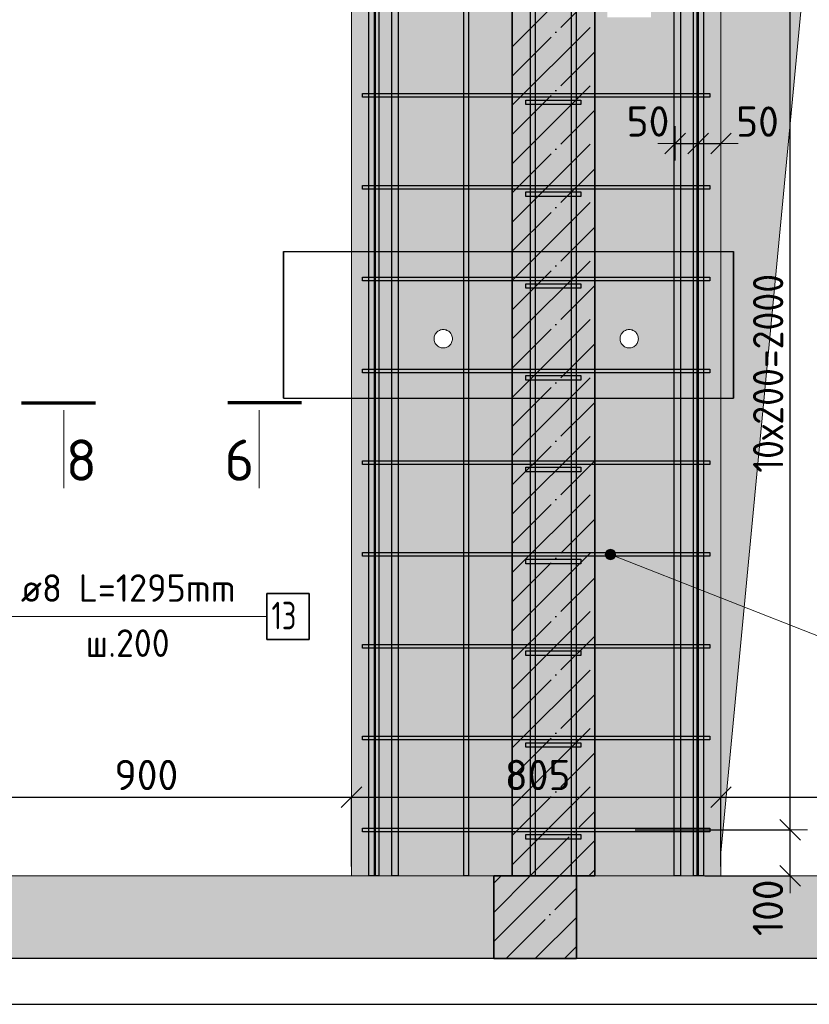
# Model space of a CAD drawing. Header units: millimetres. Extents: x -24871 to 40608, y -2869 to 48080.
# Tile 109 of 119: x 32894 to 34614, y 37641 to 39786. Entities that reach past the tile are written whole.
import ezdxf

# ---------------------------------------------------------------- set-up
doc = ezdxf.new("R2010")
doc.units = ezdxf.units.MM
doc.header["$PDMODE"] = 65
doc.linetypes.add('______11', pattern=[150, 120, -15, 0, -15])
doc.linetypes.add('______5', pattern=[330, 240, -30, 30, -30])
for name, color, linetype, lineweight in [('Standard', 7, 'Continuous', 25), ('Арм.стержн. Арматура края', 96, 'Continuous', 35), ('Арм.стержн. вертикальными 1', 22, 'Continuous', 35), ('Арм.стержн. Доп. арматура', 180, 'Continuous', 35), ('Арм.стержн. Хомут', 240, 'Continuous', 35), ('Размерная линия_ общее', 7, 'Continuous', 13), ('Фундамент (1)', 7, 'Continuous', 35)]:
    doc.layers.add(name, color=color, linetype=linetype, lineweight=lineweight)
doc.styles.add('ISOCPEUR', font='ISOCPEUR')
doc.dimstyles.new('DIMSTYLE_4', dxfattribs={"dimtxt": 66, "dimasz": 75, "dimexe": 0, "dimexo": 0, "dimgap": 33, "dimtad": 2, "dimdec": 0, "dimrnd": 5, "dimzin": 12, "dimdsep": 46, "dimtxsty": 'ISOCPEUR', "dimblk1": 'ALL_ML_STRICH', "dimblk2": 'ALL_ML_STRICH', "dimsah": 1, "dimcen": 0, "dimclrd": 7, "dimclre": 256, "dimclrt": 7, "dimadec": 0, "dimazin": 0, "dimtfac": 1, "dimtdec": 0, "dimtix": 1, "dimtmove": 2, "dimatfit": 3, "dimfxl": 0, "dimtvp": 1.2, "dimtzin": 0, "dimlwd": 0, "dimlwe": -3, "dimarcsym": 0})
doc.dimstyles.new('DIMSTYLE_5', dxfattribs={"dimtxt": 66, "dimasz": 75, "dimexe": 0, "dimexo": 0, "dimgap": 33, "dimtad": 2, "dimdec": 0, "dimrnd": 5, "dimzin": 12, "dimdsep": 46, "dimtxsty": 'ISOCPEUR', "dimblk1": 'ALL_ML_STRICH', "dimblk2": 'ALL_ML_STRICH', "dimsah": 1, "dimcen": 0, "dimclrd": 7, "dimclre": 256, "dimclrt": 7, "dimadec": 0, "dimazin": 0, "dimtfac": 1, "dimtdec": 0, "dimtix": 1, "dimtmove": 2, "dimatfit": 3, "dimfxl": 0, "dimtzin": 0, "dimlwd": 0, "dimlwe": -3, "dimarcsym": 0})

# ---------------------------------------------------------------- blocks, each defined once
blk = doc.blocks.new('ALL_ML_STRICH')
at = {"color": 0, "linetype": 'ByBlock', "lineweight": -2}
for p, q in [((-0.3, -0.3), (0.3, 0.3)), ((0, -0.5), (0, 0.5)), ((-1, 0), (0.5, 0))]:
    blk.add_line(p, q, dxfattribs=at)
blk = doc.blocks.new('*D375')
at = {"layer": 'DEFPOINTS', "color": 7, "linetype": 'Continuous', "lineweight": 13, "transparency": 33554687}
for p in [(32717, 38092.5), (32717, 37920.9), (33617, 37920.9)]:
    blk.add_point(p, dxfattribs=at)
at = {"layer": 'Размерная линия_ общее', "color": 253, "linetype": 'Continuous', "lineweight": -2, "true_color": 0xa0a0a0, "transparency": 33554687}
for p, q in [((32717, 37940.9), (32717, 38092.5)), ((33617, 37940.9), (33617, 38092.5))]:
    blk.add_line(p, q, dxfattribs=at)
at = {"layer": 'Размерная линия_ общее', "color": 7, "linetype": 'Continuous', "lineweight": -2, "transparency": 33554687}
blk.add_line((32717, 38092.5), (33617, 38092.5), dxfattribs=at)
at = {"layer": 'Размерная линия_ общее', "color": 7, "linetype": 'Continuous', "lineweight": 13, "transparency": 33554687, "xscale": 75, "yscale": 75, "zscale": 75, "rotation": 180}
blk.add_blockref('ALL_ML_STRICH', (32717, 38092.5), dxfattribs=at)
at = {"layer": 'Размерная линия_ общее', "color": 7, "linetype": 'Continuous', "lineweight": 13, "transparency": 33554687, "xscale": 75, "yscale": 75, "zscale": 75}
blk.add_blockref('ALL_ML_STRICH', (33617, 38092.5), dxfattribs=at)
at = {"layer": 'Размерная линия_ общее', "color": 7, "linetype": 'Continuous', "lineweight": 13, "transparency": 33554687, "insert": (33170.3, 38140.5), "char_height": 66, "width": 198, "attachment_point": 5, "style": 'ISOCPEUR'}
blk.add_mtext('\\A1;{900}', dxfattribs=at)
blk = doc.blocks.new('*D376')
at = {"layer": 'DEFPOINTS', "color": 7, "linetype": 'Continuous', "lineweight": 13, "transparency": 33554687}
for p in [(33617, 38092.5), (33617, 37920.9), (34422, 37920.9)]:
    blk.add_point(p, dxfattribs=at)
at = {"layer": 'Размерная линия_ общее', "color": 253, "linetype": 'Continuous', "lineweight": -2, "true_color": 0xa0a0a0, "transparency": 33554687}
for p, q in [((33617, 37940.9), (33617, 38092.5)), ((34422, 37940.9), (34422, 38092.5))]:
    blk.add_line(p, q, dxfattribs=at)
at = {"layer": 'Размерная линия_ общее', "color": 7, "linetype": 'Continuous', "lineweight": -2, "transparency": 33554687}
blk.add_line((33617, 38092.5), (34422, 38092.5), dxfattribs=at)
at = {"layer": 'Размерная линия_ общее', "color": 7, "linetype": 'Continuous', "lineweight": 13, "transparency": 33554687, "xscale": 75, "yscale": 75, "zscale": 75, "rotation": 180}
blk.add_blockref('ALL_ML_STRICH', (33617, 38092.5), dxfattribs=at)
at = {"layer": 'Размерная линия_ общее', "color": 7, "linetype": 'Continuous', "lineweight": 13, "transparency": 33554687, "xscale": 75, "yscale": 75, "zscale": 75}
blk.add_blockref('ALL_ML_STRICH', (34422, 38092.5), dxfattribs=at)
at = {"layer": 'Размерная линия_ общее', "color": 7, "linetype": 'Continuous', "lineweight": 13, "transparency": 33554687, "insert": (34022.8, 38140.5), "char_height": 66, "width": 198, "attachment_point": 5, "style": 'ISOCPEUR'}
blk.add_mtext('\\A1;{805}', dxfattribs=at)
blk = doc.blocks.new('*D377')
at = {"layer": 'DEFPOINTS', "color": 7, "linetype": 'Continuous', "lineweight": 13, "transparency": 33554687}
for p in [(34422, 38092.5), (34422, 37920.9), (35822, 37920.9)]:
    blk.add_point(p, dxfattribs=at)
at = {"layer": 'Размерная линия_ общее', "color": 253, "linetype": 'Continuous', "lineweight": -2, "true_color": 0xa0a0a0, "transparency": 33554687}
for p, q in [((34422, 37940.9), (34422, 38092.5)), ((35822, 37940.9), (35822, 38092.5))]:
    blk.add_line(p, q, dxfattribs=at)
at = {"layer": 'Размерная линия_ общее', "color": 7, "linetype": 'Continuous', "lineweight": -2, "transparency": 33554687}
blk.add_line((34422, 38092.5), (35822, 38092.5), dxfattribs=at)
at = {"layer": 'Размерная линия_ общее', "color": 7, "linetype": 'Continuous', "lineweight": 13, "transparency": 33554687, "xscale": 75, "yscale": 75, "zscale": 75, "rotation": 180}
blk.add_blockref('ALL_ML_STRICH', (34422, 38092.5), dxfattribs=at)
at = {"layer": 'Размерная линия_ общее', "color": 7, "linetype": 'Continuous', "lineweight": 13, "transparency": 33554687, "xscale": 75, "yscale": 75, "zscale": 75}
blk.add_blockref('ALL_ML_STRICH', (35822, 38092.5), dxfattribs=at)
at = {"layer": 'Размерная линия_ общее', "color": 7, "linetype": 'Continuous', "lineweight": 13, "transparency": 33554687, "insert": (35128.6, 38140.5), "char_height": 66, "width": 264, "attachment_point": 5, "style": 'ISOCPEUR'}
blk.add_mtext('\\A1;{1400}', dxfattribs=at)
blk = doc.blocks.new('*D384')
at = {"layer": 'DEFPOINTS', "color": 7, "linetype": 'Continuous', "lineweight": 13, "transparency": 33554687}
for p in [(34322, 39516.5), (34322, 39494), (34372, 39494)]:
    blk.add_point(p, dxfattribs=at)
at = {"layer": 'Размерная линия_ общее', "color": 253, "linetype": 'Continuous', "lineweight": -2, "true_color": 0xa0a0a0, "transparency": 33554687}
for p, q in [((34322, 39514), (34322, 39516.5)), ((34372, 39514), (34372, 39516.5))]:
    blk.add_line(p, q, dxfattribs=at)
at = {"layer": 'Размерная линия_ общее', "color": 7, "linetype": 'Continuous', "lineweight": -2, "transparency": 33554687}
blk.add_line((34322, 39516.5), (34372, 39516.5), dxfattribs=at)
at = {"layer": 'Размерная линия_ общее', "color": 7, "linetype": 'Continuous', "lineweight": 13, "transparency": 33554687, "xscale": 75, "yscale": 75, "zscale": 75, "rotation": 180}
blk.add_blockref('ALL_ML_STRICH', (34322, 39516.5), dxfattribs=at)
at = {"layer": 'Размерная линия_ общее', "color": 7, "linetype": 'Continuous', "lineweight": 13, "transparency": 33554687, "xscale": 75, "yscale": 75, "zscale": 75}
blk.add_blockref('ALL_ML_STRICH', (34372, 39516.5), dxfattribs=at)
at = {"layer": 'Размерная линия_ общее', "color": 7, "linetype": 'Continuous', "lineweight": 13, "transparency": 33554687, "insert": (34262.9, 39564.3), "char_height": 66, "width": 132, "attachment_point": 5, "style": 'ISOCPEUR'}
blk.add_mtext('\\A1;{50}', dxfattribs=at)
blk = doc.blocks.new('*D385')
at = {"layer": 'DEFPOINTS', "color": 7, "linetype": 'Continuous', "lineweight": 13, "transparency": 33554687}
for p in [(34372, 39516.5), (34422, 39520.1), (34372, 39494)]:
    blk.add_point(p, dxfattribs=at)
at = {"layer": 'Размерная линия_ общее', "color": 253, "linetype": 'Continuous', "lineweight": -2, "true_color": 0xa0a0a0, "transparency": 33554687}
for p, q in [((34372, 39514), (34372, 39516.5)), ((34422, 39516.5), (34422, 39516.5))]:
    blk.add_line(p, q, dxfattribs=at)
at = {"layer": 'Размерная линия_ общее', "color": 7, "linetype": 'Continuous', "lineweight": -2, "transparency": 33554687}
blk.add_line((34372, 39516.5), (34422, 39516.5), dxfattribs=at)
at = {"layer": 'Размерная линия_ общее', "color": 7, "linetype": 'Continuous', "lineweight": 13, "transparency": 33554687, "xscale": 75, "yscale": 75, "zscale": 75, "rotation": 180}
blk.add_blockref('ALL_ML_STRICH', (34372, 39516.5), dxfattribs=at)
at = {"layer": 'Размерная линия_ общее', "color": 7, "linetype": 'Continuous', "lineweight": 13, "transparency": 33554687, "xscale": 75, "yscale": 75, "zscale": 75}
blk.add_blockref('ALL_ML_STRICH', (34422, 39516.5), dxfattribs=at)
at = {"layer": 'Размерная линия_ общее', "color": 7, "linetype": 'Continuous', "lineweight": 13, "transparency": 33554687, "insert": (34501.4, 39564), "char_height": 66, "width": 132, "attachment_point": 5, "style": 'ISOCPEUR'}
blk.add_mtext('\\A1;{50}', dxfattribs=at)
blk = doc.blocks.new('*D388')
at = {"layer": 'DEFPOINTS', "color": 7, "linetype": 'Continuous', "lineweight": 13, "transparency": 33554687}
for p in [(34215, 38020.9), (34367, 37920.9), (34572.7, 37920.9)]:
    blk.add_point(p, dxfattribs=at)
at = {"layer": 'Размерная линия_ общее', "color": 253, "linetype": 'Continuous', "lineweight": -2, "true_color": 0xa0a0a0, "transparency": 33554687}
for p, q in [((34235, 38020.9), (34572.7, 38020.9)), ((34387, 37920.9), (34572.7, 37920.9))]:
    blk.add_line(p, q, dxfattribs=at)
at = {"layer": 'Размерная линия_ общее', "color": 7, "linetype": 'Continuous', "lineweight": -2, "transparency": 33554687}
blk.add_line((34572.7, 37920.9), (34572.7, 38020.9), dxfattribs=at)
at = {"layer": 'Размерная линия_ общее', "color": 7, "linetype": 'Continuous', "lineweight": 13, "transparency": 33554687, "xscale": 75, "yscale": 75, "zscale": 75}
for p, rotation in [((34572.7, 38020.9), 90), ((34572.7, 37920.9), 270)]:
    blk.add_blockref('ALL_ML_STRICH', p, dxfattribs=dict(at, rotation=rotation))
at = {"layer": 'Размерная линия_ общее', "color": 7, "linetype": 'Continuous', "lineweight": 13, "transparency": 33554687, "insert": (34524.2, 37851.2), "char_height": 66, "width": 198, "attachment_point": 5, "rotation": 90, "style": 'ISOCPEUR'}
blk.add_mtext('\\A1;{100}', dxfattribs=at)
blk = doc.blocks.new('*D389')
at = {"layer": 'DEFPOINTS', "color": 7, "linetype": 'Continuous', "lineweight": 13, "transparency": 33554687}
for p in [(34186.8, 40020.9), (34215, 38020.9), (34572.7, 38020.9)]:
    blk.add_point(p, dxfattribs=at)
at = {"layer": 'Размерная линия_ общее', "color": 253, "linetype": 'Continuous', "lineweight": -2, "true_color": 0xa0a0a0, "transparency": 33554687}
for p, q in [((34206.8, 40020.9), (34572.7, 40020.9)), ((34235, 38020.9), (34572.7, 38020.9))]:
    blk.add_line(p, q, dxfattribs=at)
at = {"layer": 'Размерная линия_ общее', "color": 7, "linetype": 'Continuous', "lineweight": -2, "transparency": 33554687}
blk.add_line((34572.7, 38020.9), (34572.7, 40020.9), dxfattribs=at)
at = {"layer": 'Размерная линия_ общее', "color": 7, "linetype": 'Continuous', "lineweight": 13, "transparency": 33554687, "xscale": 75, "yscale": 75, "zscale": 75}
for p, rotation in [((34572.7, 40020.9), 90), ((34572.7, 38020.9), 270)]:
    blk.add_blockref('ALL_ML_STRICH', p, dxfattribs=dict(at, rotation=rotation))
at = {"layer": 'Размерная линия_ общее', "color": 7, "linetype": 'Continuous', "lineweight": 13, "transparency": 33554687, "insert": (34491.7, 38798.9), "char_height": 66, "width": 3.3, "attachment_point": 1, "rotation": 90, "line_spacing_factor": 0.60241, "style": 'ISOCPEUR'}
blk.add_mtext('\\W0.91;10х200=2000', dxfattribs=at)

msp = doc.modelspace()

# ---------------------------------------------------------------- hatches: boundary and pattern name
at = {"layer": 'Standard', "linetype": 'Continuous', "lineweight": 25, "transparency": 33554687}
h = msp.add_hatch(color=7, dxfattribs=at)
h.paths.add_polyline_path([(32717, 40170.9), (33617, 40170.9), (33617, 37920.9), (33967, 37920.9), (33967, 41110.9), (32367, 41110.9), (32367, 37920.9), (32717, 37920.9)])
h.paths.add_polyline_path([(33837, 39890.9), (33836.9, 39888.8), (33836.6, 39886.8), (33836, 39884.8), (33835.3, 39882.8), (33834.3, 39880.9), (33833.2, 39879.2), (33831.9, 39877.6), (33830.4, 39876.1), (33828.8, 39874.8), (33827, 39873.6), (33825.1, 39872.7), (33823.2, 39871.9), (33821.2, 39871.4), (33819.1, 39871), (33817, 39870.9), (33814.9, 39871), (33812.8, 39871.4), (33810.8, 39871.9), (33808.9, 39872.7), (33807, 39873.6), (33805.2, 39874.8), (33803.6, 39876.1), (33802.1, 39877.6), (33800.8, 39879.2), (33799.7, 39880.9), (33798.7, 39882.8), (33798, 39884.8), (33797.4, 39886.8), (33797.1, 39888.8), (33797, 39890.9), (33797.1, 39893), (33797.4, 39895.1), (33798, 39897.1), (33798.7, 39899.1), (33799.7, 39900.9), (33800.8, 39902.7), (33802.1, 39904.3), (33803.6, 39905.8), (33805.2, 39907.1), (33807, 39908.3), (33808.9, 39909.2), (33810.8, 39910), (33812.8, 39910.5), (33814.9, 39910.8), (33817, 39910.9), (33819.1, 39910.8), (33821.2, 39910.5), (33823.2, 39910), (33825.1, 39909.2), (33827, 39908.3), (33828.8, 39907.1), (33830.4, 39905.8), (33831.9, 39904.3), (33833.2, 39902.7), (33834.3, 39900.9), (33835.3, 39899.1), (33836, 39897.1), (33836.6, 39895.1), (33836.9, 39893)], flags=16)
h.paths.add_polyline_path([(33837, 39090.9), (33836.9, 39088.8), (33836.6, 39086.8), (33836, 39084.8), (33835.3, 39082.8), (33834.3, 39080.9), (33833.2, 39079.2), (33831.9, 39077.6), (33830.4, 39076.1), (33828.8, 39074.8), (33827, 39073.6), (33825.1, 39072.7), (33823.2, 39071.9), (33821.2, 39071.4), (33819.1, 39071), (33817, 39070.9), (33814.9, 39071), (33812.8, 39071.4), (33810.8, 39071.9), (33808.9, 39072.7), (33807, 39073.6), (33805.2, 39074.8), (33803.6, 39076.1), (33802.1, 39077.6), (33800.8, 39079.2), (33799.7, 39080.9), (33798.7, 39082.8), (33798, 39084.8), (33797.4, 39086.8), (33797.1, 39088.8), (33797, 39090.9), (33797.1, 39093), (33797.4, 39095.1), (33798, 39097.1), (33798.7, 39099.1), (33799.7, 39100.9), (33800.8, 39102.7), (33802.1, 39104.3), (33803.6, 39105.8), (33805.2, 39107.1), (33807, 39108.3), (33808.9, 39109.2), (33810.8, 39110), (33812.8, 39110.5), (33814.9, 39110.8), (33817, 39110.9), (33819.1, 39110.8), (33821.2, 39110.5), (33823.2, 39110), (33825.1, 39109.2), (33827, 39108.3), (33828.8, 39107.1), (33830.4, 39105.8), (33831.9, 39104.3), (33833.2, 39102.7), (33834.3, 39100.9), (33835.3, 39099.1), (33836, 39097.1), (33836.6, 39095.1), (33836.9, 39093)], flags=16)
at = {"layer": 'Standard', "linetype": 'Continuous', "lineweight": -3, "transparency": 33554687}
msp.add_hatch(color=7, dxfattribs=at).paths.add_polyline_path([(34147, 37920.9), (34147, 41110.9), (33967, 41110.9), (33967, 37920.9)])
at = {"layer": 'Standard', "linetype": 'Continuous', "lineweight": 25, "transparency": 33554687}
h = msp.add_hatch(color=7, dxfattribs=at)
h.paths.add_polyline_path([(34422, 40170.9), (35822, 40170.9), (35822, 37920.9), (36452.1, 37920.9), (36452.1, 41110.9), (34147, 41110.9), (34147, 37920.9), (34422, 37920.9)])
h.paths.add_polyline_path([(34242, 39090.9), (34241.9, 39088.8), (34241.6, 39086.8), (34241, 39084.8), (34240.3, 39082.8), (34239.3, 39080.9), (34238.2, 39079.2), (34236.9, 39077.6), (34235.4, 39076.1), (34233.8, 39074.8), (34232, 39073.6), (34230.1, 39072.7), (34228.2, 39071.9), (34226.2, 39071.4), (34224.1, 39071), (34222, 39070.9), (34219.9, 39071), (34217.8, 39071.4), (34215.8, 39071.9), (34213.9, 39072.7), (34212, 39073.6), (34210.2, 39074.8), (34208.6, 39076.1), (34207.1, 39077.6), (34205.8, 39079.2), (34204.7, 39080.9), (34203.7, 39082.8), (34203, 39084.8), (34202.4, 39086.8), (34202.1, 39088.8), (34202, 39090.9), (34202.1, 39093), (34202.4, 39095.1), (34203, 39097.1), (34203.7, 39099.1), (34204.7, 39100.9), (34205.8, 39102.7), (34207.1, 39104.3), (34208.6, 39105.8), (34210.2, 39107.1), (34212, 39108.3), (34213.9, 39109.2), (34215.8, 39110), (34217.8, 39110.5), (34219.9, 39110.8), (34222, 39110.9), (34224.1, 39110.8), (34226.2, 39110.5), (34228.2, 39110), (34230.1, 39109.2), (34232, 39108.3), (34233.8, 39107.1), (34235.4, 39105.8), (34236.9, 39104.3), (34238.2, 39102.7), (34239.3, 39100.9), (34240.3, 39099.1), (34241, 39097.1), (34241.6, 39095.1), (34241.9, 39093)], flags=16)
h.paths.add_polyline_path([(34269.5, 39790.9), (34174.5, 39790.9), (34174.5, 40220.9), (34269.5, 40220.9)], flags=16)
at = {"layer": 'Standard', "linetype": 'Continuous', "lineweight": 25, "true_color": 0xe0e0e0, "transparency": 33554687}
for points in [[(32367, 37740.9), (33927, 37740.9), (33927, 37920.9), (32367, 37920.9)], [(34107, 37740.9), (36452.1, 37740.9), (36452.1, 37920.9), (34107, 37920.9)]]:
    msp.add_hatch(color=254, dxfattribs=at).paths.add_polyline_path(points)
at = {"layer": 'Standard', "linetype": '______5', "lineweight": -3, "transparency": 33554687}
msp.add_hatch(color=9, dxfattribs=at).paths.add_polyline_path([(34107, 37920.9), (33927, 37920.9), (33927, 37740.9), (34107, 37740.9)])
at = {"layer": 'Арм.стержн. Хомут', "linetype": 'Continuous', "lineweight": 13, "transparency": 33554687}
for points in [[(34172.4, 38614), (34174.3, 38629.7), (34170.1, 38619.3)], [(34170.1, 38619.3), (34174.3, 38629.7), (34170.7, 38625.1)], [(34177.1, 38610.5), (34179.5, 38632), (34172.4, 38614)], [(34172.4, 38614), (34179.5, 38632), (34174.3, 38629.7)], [(34177.1, 38610.5), (34185.3, 38631.4), (34179.5, 38632)], [(34182.9, 38609.9), (34185.3, 38631.4), (34177.1, 38610.5)], [(34182.9, 38609.9), (34190, 38627.9), (34185.3, 38631.4)], [(34188.1, 38612.2), (34190, 38627.9), (34182.9, 38609.9)], [(34188.1, 38612.2), (34192.3, 38622.6), (34190, 38627.9)], [(34192.3, 38622.6), (34188.1, 38612.2), (34191.7, 38616.8)]]:
    msp.add_hatch(color=7, dxfattribs=at).paths.add_polyline_path(points)
at = {"layer": 'Фундамент (1)', "linetype": 'Continuous', "lineweight": 13, "true_color": 0x2d2d2d, "transparency": 33554687}
msp.add_hatch(color=250, dxfattribs=at).paths.add_polyline_path([(34612.9, 39980), (35822, 40170.9), (34422, 40170.9), (34422, 37970.9)])

# ---------------------------------------------------------------- linework, layer by layer
at = {"color": 52, "linetype": 'Continuous', "lineweight": -3, "transparency": 33554687}
for p, q in [((33469.1, 39281), (34449.1, 39281)), ((33469.1, 39281), (34449.1, 39281)), ((33469.1, 38961.5), (33469.1, 39281)), ((33469.1, 39281), (33469.1, 38961.5)), ((34449.1, 38961.5), (34449.1, 39281)), ((34449.1, 39281), (34449.1, 38961.5)), ((33469.1, 38961.5), (34449.1, 38961.5)), ((33469.1, 38961.5), (34449.1, 38961.5)), ((36452.1, 37740.9), (31941.2, 37740.9)), ((36452.1, 37740.9), (31941.2, 37740.9))]:
    msp.add_line(p, q, dxfattribs=at)
at = {"layer": 'Standard', "color": 7, "linetype": 'Continuous', "lineweight": 35, "transparency": 33554687}
for p, q in [((33967, 41110.9), (33967, 37920.9)), ((34147, 37920.9), (34147, 41110.9)), ((33927, 37920.9), (33927, 37740.9)), ((33967, 37920.9), (33927, 37920.9)), ((33967, 37920.9), (34107, 37920.9)), ((34107, 37920.9), (34147, 37920.9)), ((34107, 37740.9), (34107, 37920.9)), ((33927, 37740.9), (34107, 37740.9))]:
    msp.add_line(p, q, dxfattribs=at)
at = {"layer": 'Standard', "color": 7, "linetype": 'Continuous', "lineweight": 18, "transparency": 33554687}
for p, q in [((33617, 40170.9), (33617, 37920.9)), ((34422, 37920.9), (34422, 40170.9)), ((33803.6, 39105.8), (33802.1, 39104.3)), ((33805.2, 39107.1), (33803.6, 39105.8)), ((33807, 39108.3), (33805.2, 39107.1)), ((33808.9, 39109.2), (33807, 39108.3)), ((33810.8, 39110), (33808.9, 39109.2)), ((33812.8, 39110.5), (33810.8, 39110)), ((33814.9, 39110.8), (33812.8, 39110.5)), ((33817, 39110.9), (33814.9, 39110.8)), ((33819.1, 39110.8), (33817, 39110.9)), ((33821.2, 39110.5), (33819.1, 39110.8)), ((33823.2, 39110), (33821.2, 39110.5)), ((33825.1, 39109.2), (33823.2, 39110)), ((33827, 39108.3), (33825.1, 39109.2)), ((33828.8, 39107.1), (33827, 39108.3)), ((33830.4, 39105.8), (33828.8, 39107.1)), ((33831.9, 39104.3), (33830.4, 39105.8)), ((34207.1, 39104.3), (34208.6, 39105.8)), ((34208.6, 39105.8), (34210.2, 39107.1)), ((34210.2, 39107.1), (34212, 39108.3)), ((34212, 39108.3), (34213.9, 39109.2)), ((34213.9, 39109.2), (34215.8, 39110)), ((34215.8, 39110), (34217.8, 39110.5)), ((34217.8, 39110.5), (34219.9, 39110.8)), ((34219.9, 39110.8), (34222, 39110.9)), ((34222, 39110.9), (34224.1, 39110.8)), ((34224.1, 39110.8), (34226.2, 39110.5)), ((34226.2, 39110.5), (34228.2, 39110)), ((34228.2, 39110), (34230.1, 39109.2)), ((34230.1, 39109.2), (34232, 39108.3)), ((34232, 39108.3), (34233.8, 39107.1)), ((34233.8, 39107.1), (34235.4, 39105.8)), ((34235.4, 39105.8), (34236.9, 39104.3)), ((33797.1, 39093), (33797, 39090.9)), ((33797, 39090.9), (33797.1, 39088.8)), ((33797.4, 39095.1), (33797.1, 39093)), ((33797.1, 39088.8), (33797.4, 39086.8)), ((33798, 39097.1), (33797.4, 39095.1)), ((33797.4, 39086.8), (33798, 39084.8)), ((33798.7, 39099.1), (33798, 39097.1)), ((33798, 39084.8), (33798.7, 39082.8)), ((33799.7, 39100.9), (33798.7, 39099.1)), ((33800.8, 39102.7), (33799.7, 39100.9)), ((33802.1, 39104.3), (33800.8, 39102.7)), ((33833.2, 39102.7), (33831.9, 39104.3)), ((33834.3, 39100.9), (33833.2, 39102.7)), ((33835.3, 39099.1), (33834.3, 39100.9)), ((33836, 39097.1), (33835.3, 39099.1)), ((33835.3, 39082.8), (33836, 39084.8)), ((33836.6, 39095.1), (33836, 39097.1)), ((33836, 39084.8), (33836.6, 39086.8)), ((33836.9, 39093), (33836.6, 39095.1)), ((33836.6, 39086.8), (33836.9, 39088.8)), ((33837, 39090.9), (33836.9, 39093)), ((33836.9, 39088.8), (33837, 39090.9)), ((34202, 39090.9), (34202.1, 39093)), ((34202.1, 39088.8), (34202, 39090.9)), ((34202.1, 39093), (34202.4, 39095.1)), ((34202.4, 39086.8), (34202.1, 39088.8)), ((34202.4, 39095.1), (34203, 39097.1)), ((34203, 39084.8), (34202.4, 39086.8)), ((34203, 39097.1), (34203.7, 39099.1)), ((34203.7, 39082.8), (34203, 39084.8)), ((34203.7, 39099.1), (34204.7, 39100.9)), ((34204.7, 39100.9), (34205.8, 39102.7)), ((34205.8, 39102.7), (34207.1, 39104.3)), ((34236.9, 39104.3), (34238.2, 39102.7)), ((34238.2, 39102.7), (34239.3, 39100.9)), ((34239.3, 39100.9), (34240.3, 39099.1)), ((34240.3, 39099.1), (34241, 39097.1)), ((34241, 39084.8), (34240.3, 39082.8)), ((34241, 39097.1), (34241.6, 39095.1)), ((34241.6, 39086.8), (34241, 39084.8)), ((34241.6, 39095.1), (34241.9, 39093)), ((34241.9, 39088.8), (34241.6, 39086.8)), ((34241.9, 39093), (34242, 39090.9)), ((34242, 39090.9), (34241.9, 39088.8)), ((33798.7, 39082.8), (33799.7, 39080.9)), ((33799.7, 39080.9), (33800.8, 39079.2)), ((33800.8, 39079.2), (33802.1, 39077.6)), ((33802.1, 39077.6), (33803.6, 39076.1)), ((33803.6, 39076.1), (33805.2, 39074.8)), ((33805.2, 39074.8), (33807, 39073.6)), ((33807, 39073.6), (33808.9, 39072.7)), ((33808.9, 39072.7), (33810.8, 39071.9)), ((33810.8, 39071.9), (33812.8, 39071.4)), ((33812.8, 39071.4), (33814.9, 39071)), ((33814.9, 39071), (33817, 39070.9)), ((33817, 39070.9), (33819.1, 39071)), ((33819.1, 39071), (33821.2, 39071.4)), ((33821.2, 39071.4), (33823.2, 39071.9)), ((33823.2, 39071.9), (33825.1, 39072.7)), ((33825.1, 39072.7), (33827, 39073.6)), ((33827, 39073.6), (33828.8, 39074.8)), ((33828.8, 39074.8), (33830.4, 39076.1)), ((33830.4, 39076.1), (33831.9, 39077.6)), ((33831.9, 39077.6), (33833.2, 39079.2)), ((33833.2, 39079.2), (33834.3, 39080.9)), ((33834.3, 39080.9), (33835.3, 39082.8)), ((34204.7, 39080.9), (34203.7, 39082.8)), ((34205.8, 39079.2), (34204.7, 39080.9)), ((34207.1, 39077.6), (34205.8, 39079.2)), ((34208.6, 39076.1), (34207.1, 39077.6)), ((34210.2, 39074.8), (34208.6, 39076.1)), ((34212, 39073.6), (34210.2, 39074.8)), ((34213.9, 39072.7), (34212, 39073.6)), ((34215.8, 39071.9), (34213.9, 39072.7)), ((34217.8, 39071.4), (34215.8, 39071.9)), ((34219.9, 39071), (34217.8, 39071.4)), ((34222, 39070.9), (34219.9, 39071)), ((34224.1, 39071), (34222, 39070.9)), ((34226.2, 39071.4), (34224.1, 39071)), ((34228.2, 39071.9), (34226.2, 39071.4)), ((34230.1, 39072.7), (34228.2, 39071.9)), ((34232, 39073.6), (34230.1, 39072.7)), ((34233.8, 39074.8), (34232, 39073.6)), ((34235.4, 39076.1), (34233.8, 39074.8)), ((34236.9, 39077.6), (34235.4, 39076.1)), ((34238.2, 39079.2), (34236.9, 39077.6)), ((34239.3, 39080.9), (34238.2, 39079.2)), ((34240.3, 39082.8), (34239.3, 39080.9)), ((33927, 37920.9), (32367, 37920.9)), ((36452.1, 37920.9), (34147, 37920.9)), ((32367, 37740.9), (33927, 37740.9)), ((34107, 37740.9), (36452.1, 37740.9))]:
    msp.add_line(p, q, dxfattribs=at)
at = {"layer": 'Standard', "color": 253, "linetype": '______5', "lineweight": -3, "true_color": 0xababab, "transparency": 33554687}
for p, q in [((33967, 39726.9), (34147, 39906.9)), ((33967, 39599.6), (34147, 39779.6)), ((33967, 39472.3), (34147, 39652.3)), ((33967, 39345), (34147, 39525)), ((33967, 39217.8), (34147, 39397.8)), ((33967, 39090.5), (34147, 39270.5)), ((33967, 38963.2), (34147, 39143.2)), ((33967, 38835.9), (34147, 39015.9)), ((33967, 38708.6), (34147, 38888.6)), ((33967, 38581.4), (34147, 38761.4)), ((33967, 38454.1), (34147, 38634.1)), ((33967, 38326.8), (34147, 38506.8)), ((33967, 38199.5), (34147, 38379.5)), ((33967, 38072.2), (34147, 38252.2)), ((33967, 37945), (34147, 38125)), ((34070.3, 37920.9), (34147, 37997.7)), ((33927, 37905), (33943, 37920.9)), ((33927, 37777.7), (34070.3, 37920.9)), ((34017.5, 37740.9), (34107, 37830.4))]:
    msp.add_line(p, q, dxfattribs=at)
at = {"layer": 'Standard', "color": 253, "linetype": '______11', "lineweight": -3, "true_color": 0xababab, "transparency": 33554687}
for p, q in [((33967, 39663.2), (34147, 39843.2)), ((33967, 39536), (34147, 39716)), ((33967, 39408.7), (34147, 39588.7)), ((33967, 39281.4), (34147, 39461.4)), ((33967, 39154.1), (34147, 39334.1)), ((33967, 39026.8), (34147, 39206.8)), ((33967, 38899.6), (34147, 39079.6)), ((33967, 38772.3), (34147, 38952.3)), ((33967, 38645), (34147, 38825)), ((33967, 38517.7), (34147, 38697.7)), ((33967, 38390.4), (34147, 38570.4)), ((33967, 38263.2), (34147, 38443.2)), ((33967, 38135.9), (34147, 38315.9)), ((33967, 38008.6), (34147, 38188.6)), ((34006.6, 37920.9), (34147, 38061.3)), ((34133.9, 37920.9), (34147, 37934)), ((33927, 37841.3), (34006.6, 37920.9)), ((33953.9, 37740.9), (34107, 37894)), ((34081.2, 37740.9), (34107, 37766.8))]:
    msp.add_line(p, q, dxfattribs=at)
at = {"layer": 'Standard', "color": 7, "linetype": 'Continuous', "lineweight": 70, "transparency": 33554687}
for p, q in [((32898.5, 38951.1), (33059.3, 38951.1)), ((33508.5, 38951.1), (33347.7, 38951.1))]:
    msp.add_line(p, q, dxfattribs=at)
at = {"layer": 'Standard', "color": 7, "linetype": 'Continuous', "lineweight": 13, "transparency": 33554687}
for p, q in [((32990.8, 38935.1), (32990.8, 38765.5)), ((33416.2, 38935.1), (33416.2, 38765.5)), ((34107, 37920.9), (33967, 37920.9))]:
    msp.add_line(p, q, dxfattribs=at)
at = {"layer": 'Standard', "color": 7, "linetype": 'Continuous', "lineweight": 25, "transparency": 33554687}
msp.add_lwpolyline([(31841.2, 37640.9), (36552.1, 37640.9), (36552.1, 42150.9), (31841.2, 42150.9), (31841.2, 37640.9)], dxfattribs=at)
at = {"layer": 'Standard', "color": 7, "linetype": 'Continuous', "lineweight": 13, "transparency": 33554687}
msp.add_lwpolyline([(34422, 37970.9), (34612.9, 39980), (35822, 40170.9)], dxfattribs=at)
at = {"layer": 'Арм.стержн. Арматура края', "color": 4, "linetype": 'Continuous', "lineweight": 25, "transparency": 33554687}
for points in [[(33997, 39610.9), (34117, 39610.9), (34117, 39600.9), (33997, 39600.9), (33997, 39610.9)], [(33997, 39410.9), (34117, 39410.9), (34117, 39400.9), (33997, 39400.9), (33997, 39410.9)], [(33997, 39210.9), (34117, 39210.9), (34117, 39200.9), (33997, 39200.9), (33997, 39210.9)], [(33997, 39010.9), (34117, 39010.9), (34117, 39000.9), (33997, 39000.9), (33997, 39010.9)], [(33997, 38810.9), (34117, 38810.9), (34117, 38800.9), (33997, 38800.9), (33997, 38810.9)], [(33997, 38610.9), (34117, 38610.9), (34117, 38600.9), (33997, 38600.9), (33997, 38610.9)], [(33997, 38410.9), (34117, 38410.9), (34117, 38400.9), (33997, 38400.9), (33997, 38410.9)], [(33997, 38210.9), (34117, 38210.9), (34117, 38200.9), (33997, 38200.9), (33997, 38210.9)], [(33997, 38010.9), (34117, 38010.9), (34117, 38000.9), (33997, 38000.9), (33997, 38010.9)]]:
    msp.add_lwpolyline(points, dxfattribs=at)
at = {"layer": 'Арм.стержн. вертикальными 1', "color": 4, "linetype": 'Continuous', "lineweight": 25, "transparency": 33554687}
for points in [[(33667, 37920.9), (33667, 42055.9), (33677, 42055.9), (33677, 37920.9), (33667, 37920.9)], [(33667, 37920.9), (33667, 42055.9), (33677, 42055.9), (33677, 37920.9), (33667, 37920.9)], [(33862, 37920.9), (33862, 42055.9), (33872, 42055.9), (33872, 37920.9), (33862, 37920.9)], [(33862, 37920.9), (33862, 42055.9), (33872, 42055.9), (33872, 37920.9), (33862, 37920.9)], [(34007, 37920.9), (34007, 42055.9), (34017, 42055.9), (34017, 37920.9), (34007, 37920.9)], [(34007, 37920.9), (34007, 42055.9), (34017, 42055.9), (34017, 37920.9), (34007, 37920.9)], [(34007, 37920.9), (34007, 42055.9), (34017, 42055.9), (34017, 37920.9), (34007, 37920.9)], [(34096.5, 37920.9), (34096.5, 42055.9), (34106.5, 42055.9), (34106.5, 37920.9), (34096.5, 37920.9)], [(34096.5, 37920.9), (34096.5, 42055.9), (34106.5, 42055.9), (34106.5, 37920.9), (34096.5, 37920.9)], [(34096.5, 37920.9), (34096.5, 42055.9), (34106.5, 42055.9), (34106.5, 37920.9), (34096.5, 37920.9)], [(34362, 37920.9), (34362, 42055.9), (34372, 42055.9), (34372, 37920.9), (34362, 37920.9)], [(34362, 37920.9), (34362, 42055.9), (34372, 42055.9), (34372, 37920.9), (34362, 37920.9)]]:
    msp.add_lwpolyline(points, dxfattribs=at)
at = {"layer": 'Арм.стержн. Доп. арматура', "color": 7, "linetype": 'Continuous', "lineweight": 25, "transparency": 33554687}
for points in [[(33655, 37920.9), (33655, 40770.9), (33669, 40770.9), (33669, 37920.9), (33655, 37920.9)], [(33655, 37920.9), (33655, 40770.9), (33669, 40770.9), (33669, 37920.9), (33655, 37920.9)], [(33705, 37920.9), (33705, 40770.9), (33719, 40770.9), (33719, 37920.9), (33705, 37920.9)], [(33705, 37920.9), (33705, 40770.9), (33719, 40770.9), (33719, 37920.9), (33705, 37920.9)], [(34320, 37920.9), (34320, 40770.9), (34334, 40770.9), (34334, 37920.9), (34320, 37920.9)], [(34320, 37920.9), (34320, 40770.9), (34334, 40770.9), (34334, 37920.9), (34320, 37920.9)], [(34370, 37920.9), (34370, 40770.9), (34384, 40770.9), (34384, 37920.9), (34370, 37920.9)], [(34370, 37920.9), (34370, 40770.9), (34384, 40770.9), (34384, 37920.9), (34370, 37920.9)]]:
    msp.add_lwpolyline(points, dxfattribs=at)
at = {"layer": 'Арм.стержн. Хомут', "color": 7, "linetype": 'Continuous', "lineweight": 13, "transparency": 33554687}
for p, q in [((34170.7, 38625.1), (34170.7, 38625.1)), ((34709.6, 38412.9), (34181.2, 38620.9)), ((34185.3, 38631.4), (34185.3, 38631.4)), ((34191.7, 38616.8), (34191.7, 38616.8)), ((34177.1, 38610.5), (34177.1, 38610.5)), ((32876.9, 38485.8), (33432.9, 38485.8))]:
    msp.add_line(p, q, dxfattribs=at)
at = {"layer": 'Арм.стержн. Хомут', "color": 40, "linetype": 'Continuous', "lineweight": 25, "transparency": 33554687}
for points in [[(34398, 39616.9), (33641, 39616.9), (33641, 39624.9), (34398, 39624.9), (34398, 39616.9)], [(34398, 39416.9), (33641, 39416.9), (33641, 39424.9), (34398, 39424.9), (34398, 39416.9)], [(34398, 39216.9), (33641, 39216.9), (33641, 39224.9), (34398, 39224.9), (34398, 39216.9)], [(34398, 39016.9), (33641, 39016.9), (33641, 39024.9), (34398, 39024.9), (34398, 39016.9)], [(34398, 38816.9), (33641, 38816.9), (33641, 38824.9), (34398, 38824.9), (34398, 38816.9)], [(34398, 38616.9), (33641, 38616.9), (33641, 38624.9), (34398, 38624.9), (34398, 38616.9)], [(34398, 38416.9), (33641, 38416.9), (33641, 38424.9), (34398, 38424.9), (34398, 38416.9)], [(34398, 38216.9), (33641, 38216.9), (33641, 38224.9), (34398, 38224.9), (34398, 38216.9)], [(34398, 38016.9), (33641, 38016.9), (33641, 38024.9), (34398, 38024.9), (34398, 38016.9)]]:
    msp.add_lwpolyline(points, dxfattribs=at)
at = {"layer": 'Арм.стержн. Хомут', "color": 7, "linetype": 'Continuous', "lineweight": 35, "transparency": 33554687}
msp.add_lwpolyline([(33432.9, 38435.8), (33524.9, 38435.8), (33524.9, 38535.8), (33432.9, 38535.8), (33432.9, 38435.8)], dxfattribs=at)
at = {"layer": 'Арм.стержн. Хомут', "color": 7, "linetype": 'Continuous', "lineweight": 13, "transparency": 33554687}
msp.add_circle((34181.2, 38620.9), 11.3, dxfattribs=at)

# ---------------------------------------------------------------- texts
at = {"layer": 'Standard', "color": 7, "linetype": 'Continuous', "lineweight": 13, "transparency": 33554687, "char_height": 90, "width": 98, "attachment_point": 7, "style": 'ISOCPEUR'}
for s, insert in [('\\A1;{\\fISOCPEUR|i0|b0;\\H90.000000;\\W1.000000;\\C7;8}\\P', (32994.7, 38781.5)), ('\\A1;{\\fISOCPEUR|i0|b0;\\H90.000000;\\W1.000000;\\C7;6}\\P', (33340.3, 38781.5))]:
    msp.add_mtext(s, dxfattribs=dict(at, insert=insert))
at = {"layer": 'Арм.стержн. Хомут', "color": 7, "linetype": 'Continuous', "lineweight": 25, "transparency": 33554687, "char_height": 60, "attachment_point": 7, "style": 'ISOCPEUR'}
for s, insert, width in [('\\W0.96;ø8 L=1295mm ', (32896.9, 38517.8), 544.443), ('\\W0.75;13', (33442.9, 38457.8), 94.456), ('\\W0.95;ш.200 ', (33037.9, 38397.8), 262.399)]:
    msp.add_mtext(s, dxfattribs=dict(at, insert=insert, width=width))

# ---------------------------------------------------------------- dimensions: what is measured, and where the dimension line sits
at = {"layer": 'Размерная линия_ общее', "color": 7, "linetype": 'Continuous', "lineweight": 13, "transparency": 33554687}
dim = msp.add_linear_dim(base=(34572.7, 40020.9), p1=(34235, 38020.9), p2=(34206.8, 40020.9), angle=90, text='\\W0.91;10х200=2000', dimstyle='DIMSTYLE_5', override={"dimpost": '<>', "dimclrd": 7, "dimclre": 253, "dimclrt": 7, "dimlwd": 0, "dimlwe": 65533}, dxfattribs=at)
dim.commit()
dim.dimension.update_dxf_attribs({"geometry": '*D389', "text_midpoint": (34539.7, 39020.9), "dimtype": 160})
for base, p1, p2, dimstyle, picture, middle in [((34372, 39516.5), (34322, 39514), (34372, 39514), 'DIMSTYLE_4', '*D384', (34262.9, 39564.3)), ((34422, 39516.5), (34372, 39514), (34422, 39516.5), 'DIMSTYLE_4', '*D385', (34501.4, 39564)), ((33617, 38092.5), (32717, 37940.9), (33617, 37940.9), 'DIMSTYLE_5', '*D375', (33170.3, 38140.5)), ((34422, 38092.5), (33617, 37940.9), (34422, 37940.9), 'DIMSTYLE_5', '*D376', (34022.8, 38140.5)), ((35822, 38092.5), (34422, 37940.9), (35822, 37940.9), 'DIMSTYLE_5', '*D377', (35128.6, 38140.5))]:
    dim = msp.add_linear_dim(base=base, p1=p1, p2=p2, dimstyle=dimstyle, override={"dimpost": '<>', "dimclrd": 7, "dimclre": 253, "dimclrt": 7, "dimlwd": 0, "dimlwe": 65533}, dxfattribs=at)
    dim.commit()
    dim.dimension.update_dxf_attribs({"geometry": picture, "text_midpoint": middle, "dimtype": 160})
dim = msp.add_linear_dim(base=(34572.7, 38020.9), p1=(34387, 37920.9), p2=(34235, 38020.9), angle=90, dimstyle='DIMSTYLE_4', override={"dimpost": '<>', "dimclrd": 7, "dimclre": 253, "dimclrt": 7, "dimlwd": 0, "dimlwe": 65533}, dxfattribs=at)
dim.commit()
dim.dimension.update_dxf_attribs({"geometry": '*D388', "text_midpoint": (34524.2, 37851.2), "dimtype": 160})

doc.saveas('drawing.dxf')
